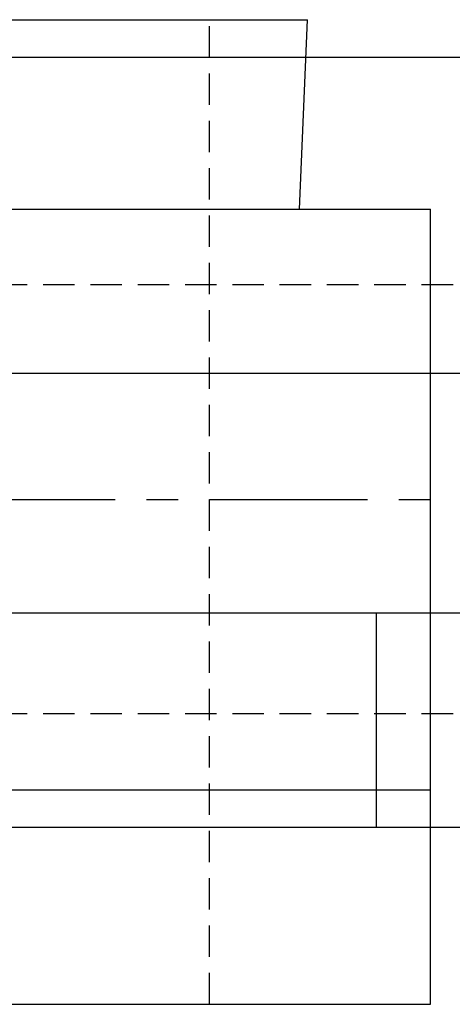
# Model space of a CAD drawing. Extents: x -140 to 287, y -140 to 287.
# Tile 9 of 11: x 20 to 54, y 202 to 280. Entities that reach past the tile are written whole.
import ezdxf

# ---------------------------------------------------------------- set-up
doc = ezdxf.new("R2010")
doc.units = 0
doc.header["$LTSCALE"] = 10
doc.linetypes.add('CENTER', pattern=[2, 1.25, -0.25, 0.25, -0.25])
doc.linetypes.add('HIDDEN', pattern=[0.375, 0.25, -0.125])
doc.layers.get('0').update_dxf_attribs({"linetype": 'CONTINUOUS'})
doc.layers.add('CENTER', color=1, linetype='CENTER')
doc.layers.add('HIDDEN', color=3, linetype='HIDDEN')

msp = doc.modelspace()

# ---------------------------------------------------------------- linework, layer by layer
for p, q in [((-42.75, 279.6), (42.75, 279.6)), ((42.125, 264.6), (42.75, 279.6)), ((93, 276.6), (-93, 276.6)), ((-52.5, 264.6), (52.5, 264.6)), ((52.5, 201.6), (52.5, 264.6)), ((-130, 251.6), (130, 251.6)), ((4.386, 232.6), (130, 232.6)), ((48.197, 232.6), (48.197, 215.6)), ((-52.5, 218.6), (52.5, 218.6)), ((97.928, 215.6), (-97.928, 215.6)), ((-52.5, 201.6), (52.5, 201.6))]:
    msp.add_line(p, q)
at = {"layer": 'CENTER'}
msp.add_line((-85, 241.6), (85, 241.6), dxfattribs=at)
at = {"layer": 'HIDDEN'}
for p, q in [((35, 201.6), (35, 279.6)), ((73.048, 258.6), (-73.048, 258.6)), ((73.048, 224.6), (-73.048, 224.6))]:
    msp.add_line(p, q, dxfattribs=at)

doc.saveas('drawing.dxf')
